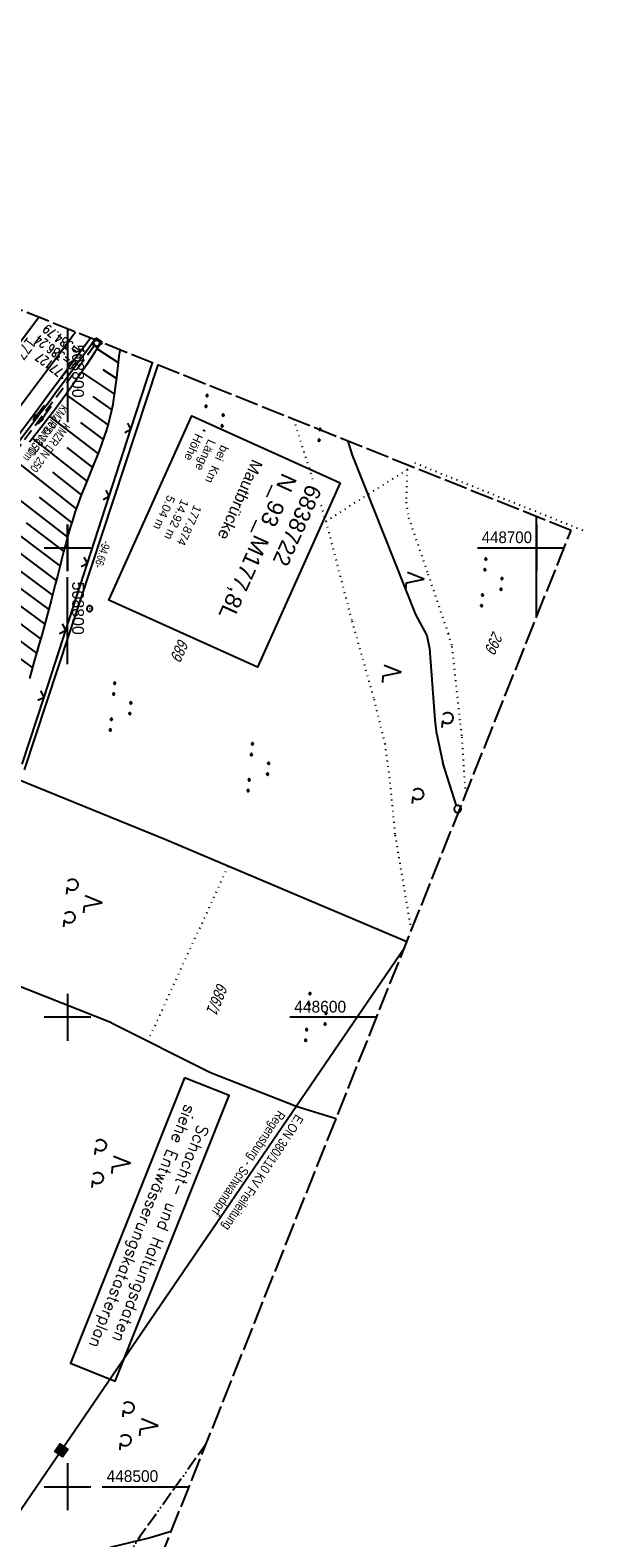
# Model space of a CAD drawing. Extents: x 508366 to 508911, y 448017 to 448810.
# Tile 46 of 46: x 508792 to 508911, y 448489 to 448810. Entities that reach past the tile are written whole.
import ezdxf

# ---------------------------------------------------------------- set-up
doc = ezdxf.new("R2010")
doc.units = 0
doc.header["$LTSCALE"] = 10
doc.header["$MEASUREMENT"] = 0
for name, pattern in [('ACAD_ISO13W100', [36, 12, -3, 12, -3, 0, -3, 0, -3]), ('AUSGEZOGEN', [0]), ('LT00', [0]), ('LT14', [0.6, 0.5, -0.1]), ('PUNKTX2_STR', [0.6, 0.1, -0.5]), ('STRICHLINIE2', [0.375, 0.25, -0.125])]:
    doc.linetypes.add(name, pattern=pattern)
doc.layers.get('0').update_dxf_attribs({"linetype": 'LT00'})
for name, color, linetype in [('--EK_FBR', 250, 'LT00'), ('--EK_Halt-Pfeil', 4, 'LT00'), ('--EK_Haltung', 7, 'STRICHLINIE2'), ('--EK_Haltung-Text', 140, 'LT00'), ('--EK_Schacht-Text', 5, 'LT00'), ('--EL_DFK_AB_L', 21, 'LT00'), ('--EL_Halt-Pfeil', 4, 'LT00'), ('--EL_Haltung', 182, 'STRICHLINIE2'), ('--EL_Haltung-Text', 182, 'LT00'), ('--EL_TEXT_KASTEN', 182, 'Continuous'), ('-ST-93-1', 250, 'LT00'), ('ABSTAND', 8, 'LT00'), ('BW_TEXT_A', 20, 'AUSGEZOGEN'), ('DFK_AB_L', 21, 'LT00'), ('DFK_FLUR_NR', 250, 'LT00'), ('DFK_GZPKT', 250, 'LT00'), ('DFK_KATASTER', 250, 'LT00'), ('DFK_NUTZUNG', 250, 'LT00'), ('DFK_NUTZUNGSGRENZE', 70, 'PUNKTX2_STR'), ('DFK_TOPO-SYM', 252, 'LT00'), ('DFK_VERMPKT', 252, 'LT00'), ('GASLTG', 250, 'ACAD_ISO13W100'), ('PFEIL', 140, 'AUSGEZOGEN'), ('STROM_FREILTG', 80, 'STROMFREILEITUNG'), ('STROM_TEXT', 80, 'Continuous'), ('V124_AFBR_BAB', 250, 'LT00'), ('V124_BOESCH', 250, 'LT00'), ('V124_BOSCHUNG', 250, 'LT00'), ('V124_GRABEN', 250, 'LT00'), ('V124_KA_MULD', 182, 'LT00'), ('V124_LD_MARK', 250, 'LT00'), ('V124_RASTER', 250, 'LT00'), ('V124_ZAUN', 40, 'LT00'), ('V125_AFBR_BAB', 250, 'LT00'), ('V125_BOESCH', 250, 'LT00'), ('V125_BOSCHUNG', 250, 'LT00'), ('V125_GRABEN', 250, 'LT00'), ('V125_KA_MULD', 182, 'LT00'), ('V125_LD_MARK', 250, 'LT00'), ('V125_RASTER', 250, 'LT00'), ('V125_ZAUN', 40, 'LT00')]:
    doc.layers.add(name, color=color, linetype=linetype)
doc.layers.add('-BLATT_125-RAND', color=7, linetype='LT14', plot=False)
doc.styles.add('Beschrift', font='ARIAL.TTF')
doc.styles.add('Haltungsbeschriftung', font='ARIAL.TTF', dxfattribs={"width": 0.75})
doc.styles.add('ROMANS', font='romans.shx', dxfattribs={"width": 0.8})
doc.styles.add('schachtbeschriftung', font='romans.shx', dxfattribs={"width": 0.75, "height": 2})
doc.styles.get("Standard").update_dxf_attribs({"font": 'ARIAL.TTF'})
doc.styles.add('Strom', font='txt-alt.shx')
doc.styles.add('Versorgungsltg', font='ARIAL.TTF', dxfattribs={"width": 0.8, "height": 2})
doc.linetypes.add('STROMFREILEITUNG', pattern='A,12.7,-5.5,["xx",Strom,S=2.5,R=0,X=-2.6,Y=-0.85],-4.35', length=22.55)

# ---------------------------------------------------------------- blocks, each defined once
blk = doc.blocks.new('SYMB7010')
at = {"color": 0, "linetype": 'ByBlock'}
for points in [[(-0.031408, 0.499213), (-0.093728, 0.49134), (-0.15457, 0.475719), (-0.212975, 0.452595), (-0.268021, 0.422333), (-0.31884, 0.385411), (-0.36463, 0.342411), (-0.40467, 0.29401), (-0.438329, 0.240973), (-0.465074, 0.184136), (-0.484486, 0.124395), (-0.496256, 0.062692), (-0.5002, 0)], [(-0.5002, 0), (-0.496256, -0.062692), (-0.484486, -0.124395), (-0.465075, -0.184136), (-0.438329, -0.240973), (-0.404671, -0.29401), (-0.36463, -0.342411), (-0.31884, -0.385411), (-0.268021, -0.422333), (-0.212975, -0.452595), (-0.154571, -0.475719), (-0.093728, -0.49134), (-0.031408, -0.499213), (0.031408, -0.499213)], [(0.5002, 0), (0.496256, 0.062692), (0.484485, 0.124395), (0.465074, 0.184136), (0.438329, 0.240973), (0.40467, 0.29401), (0.36463, 0.342411), (0.31884, 0.385411), (0.268021, 0.422333), (0.212975, 0.452595), (0.15457, 0.475719), (0.093728, 0.49134), (0.031408, 0.499213), (-0.031408, 0.499213)], [(0.031408, -0.499213), (0.093728, -0.491341), (0.15457, -0.475719), (0.212975, -0.452595), (0.268021, -0.422333), (0.31884, -0.385411), (0.36463, -0.342411), (0.404671, -0.294011), (0.438329, -0.240974), (0.465075, -0.184136), (0.484486, -0.124395), (0.496256, -0.062692), (0.500201, 0)]]:
    blk.add_lwpolyline(points, dxfattribs=at)
blk = doc.blocks.new('SYMB7301')
at = {"color": 0, "linetype": 'ByBlock'}
for p, q in [((-0.128693, 0), (0, 0.128693)), ((0, -0.128693), (-0.128693, 0)), ((0, 0.128693), (0.128693, 0)), ((0.128693, 0), (0, -0.128693)), ((0.000059, -0.009738), (0.000059, 0.009897)), ((-0.00901, -0.004339), (-0.002225, -0.009749))]:
    blk.add_line(p, q, dxfattribs=at)
for points in [[(-0.002225, 0.009749), (-0.00901, 0.004339), (-0.00901, -0.004339)], [(0.01, 0), (0.006235, 0.007818), (-0.002225, 0.009749)], [(-0.002225, -0.009749), (0.006235, -0.007818), (0.01, 0)]]:
    blk.add_lwpolyline(points, dxfattribs=at)
blk = doc.blocks.new('SYMB7112')
at = {"color": 0, "linetype": 'ByBlock'}
for p, q in [((-0.13, 0.012919), (-0.13, -0.012919)), ((-0.125, -0.017105), (-0.125, 0.017105)), ((-0.12, 0.019164), (-0.12, -0.019164)), ((-0.115, -0.019796), (-0.115, 0.019796)), ((-0.11, 0.019164), (-0.11, -0.019164)), ((-0.105, -0.017105), (-0.105, 0.017105)), ((-0.1, 0.012919), (-0.1, -0.012919)), ((-0.095, -0.000126), (-0.095, 0.000146)), ((0.1, 0.012919), (0.1, -0.012919)), ((0.105, -0.017105), (0.105, 0.017105)), ((0.11, 0.019164), (0.11, -0.019164)), ((0.115, -0.019796), (0.115, 0.019796)), ((0.12, 0.019164), (0.12, -0.019164)), ((0.125, -0.017105), (0.125, 0.017105)), ((0.13, 0.012919), (0.13, -0.012919)), ((0.135, -0.000126), (0.135, 0.000146))]:
    blk.add_line(p, q, dxfattribs=at)
for points in [[(-0.095, 0), (-0.096981, 0.008678), (-0.10253, 0.015637), (-0.11055, 0.019499), (-0.11945, 0.019499), (-0.12747, 0.015637), (-0.133019, 0.008678), (-0.135, 0)], [(-0.135, 0), (-0.133019, -0.008678), (-0.12747, -0.015637), (-0.11945, -0.019499), (-0.11055, -0.019499), (-0.10253, -0.015637), (-0.096981, -0.008678), (-0.095, 0)], [(0.135, 0), (0.133019, 0.008678), (0.12747, 0.015637), (0.11945, 0.019499), (0.11055, 0.019499), (0.10253, 0.015637), (0.096981, 0.008678), (0.095, 0)], [(0.095, 0), (0.096981, -0.008678), (0.10253, -0.015637), (0.11055, -0.019499), (0.11945, -0.019499), (0.12747, -0.015637), (0.133019, -0.008678), (0.135, 0)]]:
    blk.add_lwpolyline(points, dxfattribs=at)
blk = doc.blocks.new('SYMB7212')
at = {"color": 0, "linetype": 'ByBlock'}
blk.add_line((0.07, -0.1), (0.21, -0.1), dxfattribs=at)
for points in [[(-0.119836, 0.00627), (-0.114449, 0.036077), (-0.101769, 0.063585), (-0.082606, 0.087042), (-0.05818, 0.104953), (-0.030047, 0.116177), (0, 0.12)], [(-0.068816, -0.098308), (-0.091239, -0.077945), (-0.107849, -0.052617), (-0.117589, -0.023936), (-0.119836, 0.00627)], [(0, 0.12), (0.030047, 0.116177), (0.05818, 0.104953), (0.082606, 0.087041), (0.101769, 0.063585), (0.114449, 0.036077), (0.119836, 0.00627)], [(0.119836, 0.00627), (0.117589, -0.023936), (0.107849, -0.052617), (0.091239, -0.077945), (0.068816, -0.098308)]]:
    blk.add_lwpolyline(points, dxfattribs=at)
blk = doc.blocks.new('SYMB7222')
at = {"color": 0, "linetype": 'ByBlock'}
blk.add_line((0, 0.185), (-0.11, -0.185), dxfattribs=at)
blk.add_lwpolyline([(0.25, -0.185), (0.11, -0.185), (0, 0.185)], dxfattribs=at)
blk = doc.blocks.new('SYMB7111')
at = {"color": 0, "linetype": 'ByBlock'}
for p, q in [((-0.13, 0.202919), (-0.13, 0.177081)), ((-0.125, 0.172895), (-0.125, 0.207105)), ((-0.12, 0.209164), (-0.12, 0.170836)), ((-0.115, 0.170204), (-0.115, 0.209796)), ((-0.11, 0.209164), (-0.11, 0.170836)), ((-0.105, 0.172895), (-0.105, 0.207105)), ((-0.1, 0.202919), (-0.1, 0.177081)), ((-0.095, 0.189874), (-0.095, 0.190146)), ((0.1, 0.202919), (0.1, 0.177081)), ((0.105, 0.172895), (0.105, 0.207105)), ((0.11, 0.209164), (0.11, 0.170836)), ((0.115, 0.170204), (0.115, 0.209796)), ((0.12, 0.209164), (0.12, 0.170836)), ((0.125, 0.172895), (0.125, 0.207105)), ((0.13, 0.202919), (0.13, 0.177081)), ((0.135, 0.189874), (0.135, 0.190146)), ((-0.515, -0.177081), (-0.515, -0.202919)), ((-0.51, -0.207105), (-0.51, -0.172895)), ((-0.505, -0.170836), (-0.505, -0.209164)), ((-0.5, -0.209796), (-0.5, -0.170204)), ((-0.495, -0.170836), (-0.495, -0.209164)), ((-0.49, -0.207105), (-0.49, -0.172895)), ((-0.485, -0.177081), (-0.485, -0.202919)), ((-0.48, -0.190126), (-0.48, -0.189854)), ((-0.285, -0.177081), (-0.285, -0.202919)), ((-0.28, -0.207105), (-0.28, -0.172895)), ((-0.275, -0.170836), (-0.275, -0.209164)), ((-0.27, -0.209796), (-0.27, -0.170204)), ((-0.265, -0.170836), (-0.265, -0.209164)), ((-0.26, -0.207105), (-0.26, -0.172895)), ((-0.255, -0.177081), (-0.255, -0.202919)), ((-0.25, -0.190126), (-0.25, -0.189854)), ((0.255, -0.177081), (0.255, -0.202919)), ((0.26, -0.207105), (0.26, -0.172895)), ((0.265, -0.170836), (0.265, -0.209164)), ((0.27, -0.209796), (0.27, -0.170204)), ((0.275, -0.170836), (0.275, -0.209164)), ((0.28, -0.207105), (0.28, -0.172895)), ((0.285, -0.177081), (0.285, -0.202919)), ((0.29, -0.190126), (0.29, -0.189854)), ((0.485, -0.177081), (0.485, -0.202919)), ((0.49, -0.207105), (0.49, -0.172895)), ((0.495, -0.170836), (0.495, -0.209164)), ((0.5, -0.209796), (0.5, -0.170204)), ((0.505, -0.170836), (0.505, -0.209164)), ((0.51, -0.207105), (0.51, -0.172895)), ((0.515, -0.177081), (0.515, -0.202919)), ((0.52, -0.190126), (0.52, -0.189854))]:
    blk.add_line(p, q, dxfattribs=at)
for points in [[(-0.095, 0.19), (-0.096981, 0.198678), (-0.10253, 0.205637), (-0.11055, 0.209499), (-0.11945, 0.209499), (-0.12747, 0.205637), (-0.133019, 0.198678), (-0.135, 0.19), (-0.133019, 0.181322), (-0.12747, 0.174363), (-0.11945, 0.170501), (-0.11055, 0.170501), (-0.10253, 0.174363), (-0.096981, 0.181322), (-0.095, 0.19)], [(0.135, 0.19), (0.133019, 0.198678), (0.12747, 0.205637), (0.11945, 0.209499), (0.11055, 0.209499), (0.10253, 0.205637), (0.096981, 0.198678), (0.095, 0.19), (0.096981, 0.181322), (0.10253, 0.174363), (0.11055, 0.170501), (0.11945, 0.170501), (0.12747, 0.174363), (0.133019, 0.181322), (0.135, 0.19)], [(-0.48, -0.19), (-0.481981, -0.181322), (-0.48753, -0.174363), (-0.49555, -0.170501), (-0.50445, -0.170501), (-0.51247, -0.174363), (-0.518019, -0.181322), (-0.52, -0.19), (-0.518019, -0.198678), (-0.51247, -0.205637), (-0.50445, -0.209499), (-0.49555, -0.209499), (-0.48753, -0.205637), (-0.481981, -0.198678), (-0.48, -0.19)], [(-0.25, -0.19), (-0.251981, -0.181322), (-0.25753, -0.174363), (-0.26555, -0.170501), (-0.27445, -0.170501), (-0.28247, -0.174363), (-0.288019, -0.181322), (-0.29, -0.19), (-0.288019, -0.198678), (-0.28247, -0.205637), (-0.27445, -0.209499), (-0.26555, -0.209499), (-0.25753, -0.205637), (-0.251981, -0.198678), (-0.25, -0.19)], [(0.29, -0.19), (0.288019, -0.181322), (0.28247, -0.174363), (0.27445, -0.170501), (0.26555, -0.170501), (0.25753, -0.174363), (0.251981, -0.181322), (0.25, -0.19), (0.251981, -0.198678), (0.25753, -0.205637), (0.26555, -0.209499), (0.27445, -0.209499), (0.28247, -0.205637), (0.288019, -0.198678), (0.29, -0.19)], [(0.52, -0.19), (0.518019, -0.181322), (0.51247, -0.174363), (0.50445, -0.170501), (0.49555, -0.170501), (0.48753, -0.174363), (0.481981, -0.181322), (0.48, -0.19), (0.481981, -0.198678), (0.48753, -0.205637), (0.49555, -0.209499), (0.50445, -0.209499), (0.51247, -0.205637), (0.518019, -0.198678), (0.52, -0.19)]]:
    blk.add_lwpolyline(points, dxfattribs=at)
blk = doc.blocks.new('SYMB7201')
at = {"color": 0, "linetype": 'ByBlock'}
for p, q in [((0, 0.385), (-0.11, 0.015)), ((-0.255, -0.385), (-0.115, -0.385)), ((0.445, -0.385), (0.585, -0.385))]:
    blk.add_line(p, q, dxfattribs=at)
for points in [[(0.25, 0.015), (0.11, 0.015), (0, 0.385)], [(-0.393816, -0.383308), (-0.416239, -0.362945), (-0.432849, -0.337617), (-0.442589, -0.308936), (-0.444836, -0.27873), (-0.439449, -0.248923), (-0.426769, -0.221415), (-0.407606, -0.197958), (-0.38318, -0.180047), (-0.355047, -0.168823), (-0.325, -0.165), (-0.294953, -0.168823), (-0.26682, -0.180047), (-0.242394, -0.197959), (-0.223231, -0.221415), (-0.210551, -0.248923), (-0.205164, -0.27873), (-0.207411, -0.308936), (-0.21715, -0.337617), (-0.233761, -0.362945), (-0.256184, -0.383308)], [(0.306185, -0.383308), (0.283761, -0.362945), (0.267151, -0.337617), (0.257411, -0.308936), (0.255164, -0.27873), (0.260552, -0.248923), (0.273231, -0.221415), (0.292394, -0.197958), (0.31682, -0.180047), (0.344953, -0.168823), (0.375, -0.165), (0.405047, -0.168823), (0.43318, -0.180047), (0.457606, -0.197959), (0.476769, -0.221415), (0.489449, -0.248923), (0.494836, -0.27873), (0.492589, -0.308936), (0.48285, -0.337617), (0.466239, -0.362945), (0.443816, -0.383308)]]:
    blk.add_lwpolyline(points, dxfattribs=at)
blk = doc.blocks.new('Pfreil3')
at = {"layer": 'PFEIL'}
blk.add_hatch(color=256, dxfattribs=at).paths.add_polyline_path([(-1.55, 0.27), (-1.55, -0.27), (0, 0)])
for p, q in [((-1.55, 0), (-4.83, 0)), ((-1.55, -0.27), (-1.55, 0.27)), ((-1.55, 0.27), (0, 0)), ((0, 0), (-1.55, -0.27))]:
    blk.add_line(p, q, dxfattribs=at)
blk = doc.blocks.new('SYMB0024')
at = {"color": 0, "linetype": 'ByBlock'}
for p, q in [((-0.5, 0.5), (0, 0)), ((0, 0), (0.5, 0.5))]:
    blk.add_line(p, q, dxfattribs=at)
blk = doc.blocks.new('SYMB1210')
at = {"color": 0, "linetype": 'ByBlock'}
blk.add_line((0.018815, -0.179014), (0.055623, -0.17119), dxfattribs=at)
for points in [[(-0.2, -0.2), (-0.2, 0.2), (0.2, 0.2), (0.2, -0.2), (-0.2, -0.2)], [(0.018815, 0.179014), (-0.018815, 0.179014), (-0.055623, 0.17119), (-0.09, 0.155885), (-0.120444, 0.133766), (-0.145623, 0.105801), (-0.164438, 0.073213), (-0.176067, 0.037424), (-0.18, 0)], [(-0.18, 0), (-0.176067, -0.037424), (-0.164438, -0.073213), (-0.145623, -0.105801), (-0.120444, -0.133766), (-0.09, -0.155885), (-0.055623, -0.17119), (-0.018815, -0.179014), (0.018815, -0.179014)], [(0.18, 0), (0.176067, 0.037424), (0.164438, 0.073213), (0.145623, 0.105801), (0.120444, 0.133766), (0.09, 0.155885), (0.055623, 0.17119), (0.018815, 0.179014)], [(0.055623, -0.17119), (0.09, -0.155885), (0.120444, -0.133766), (0.145623, -0.105801), (0.164438, -0.073213), (0.176067, -0.037424), (0.18, 0)]]:
    blk.add_lwpolyline(points, dxfattribs=at)
blk = doc.blocks.new('SYMB0070')
at = {"color": 0, "linetype": 'ByBlock'}
for p, q in [((-0.5, 0), (0.2, 0)), ((0.5, 0), (0.2, 0.1)), ((0.2, 0.1), (0.2, 0)), ((0.468, 0), (0.21, 0.086)), ((0.21, 0.086), (0.21, -0.086)), ((0.21, -0.086), (0.468, 0)), ((0.22, -0.072), (0.437, 0)), ((0.23, -0.058), (0.405, 0)), ((0.24, -0.045), (0.374, 0)), ((0.342, 0), (0.25, 0.031)), ((0.25, 0.031), (0.25, -0.031)), ((0.25, -0.031), (0.342, 0)), ((0.26, -0.017), (0.31, 0)), ((0.27, -0.003), (0.279, 0))]:
    blk.add_line(p, q, dxfattribs=at)
for points in [[(0.2, 0), (0.2, -0.1), (0.5, 0)], [(0.437, 0), (0.22, 0.072), (0.22, -0.072)], [(0.405, 0), (0.23, 0.058), (0.23, -0.058)], [(0.374, 0), (0.24, 0.045), (0.24, -0.045)], [(0.31, 0), (0.26, 0.017), (0.26, -0.017)], [(0.279, 0), (0.27, 0.003), (0.27, -0.003)]]:
    blk.add_lwpolyline(points, dxfattribs=at)

msp = doc.modelspace()

# ---------------------------------------------------------------- hatches: boundary and pattern name
at = {"layer": 'STROM_TEXT'}
h = msp.add_hatch(color=256, dxfattribs=at)
h.paths.add_polyline_path([(508800.06, 448507.98), (508798.67, 448507.72), (508798.93, 448506.33)])
h.paths.add_polyline_path([(508798.41, 448509.11), (508798.67, 448507.72), (508800.06, 448507.98)])
h.paths.add_polyline_path([(508798.41, 448509.11), (508797.28, 448507.46), (508798.67, 448507.72)])
h.paths.add_polyline_path([(508798.67, 448507.72), (508797.28, 448507.46), (508798.93, 448506.33)])

# ---------------------------------------------------------------- linework, layer by layer
at = {"layer": '--EK_FBR', "color": 2}
for points in [[(508754.55, 448695.69), (508756.3, 448698.12), (508758.77, 448701.56), (508761.24, 448705), (508763.72, 448708.43), (508766.21, 448711.86), (508768.7, 448715.28), (508771.2, 448718.7), (508773.72, 448722.13), (508776.25, 448725.56), (508778.79, 448728.98), (508781.33, 448732.4), (508783.88, 448735.81), (508786.43, 448739.22), (508788.99, 448742.63), (508793.58, 448748.76), (508793.85, 448749.11)], [(508788.99, 448742.63), (508793.58, 448748.76), (508793.85, 448749.11)]]:
    msp.add_lwpolyline(points, dxfattribs=at)
at = {"layer": '--EK_FBR'}
for points in [[(508804.93, 448744.67), (508804.29, 448743.8), (508801.24, 448739.7), (508798.18, 448735.59), (508795.66, 448732.21), (508793.14, 448728.83), (508790.62, 448725.45), (508788.11, 448722.07), (508785.59, 448718.69), (508783.08, 448715.3), (508780.58, 448711.91), (508777.64, 448707.9), (508774.71, 448703.89), (508771.78, 448699.87), (508768.87, 448695.85), (508765.96, 448691.82), (508765.27, 448690.87)], [(508804.93, 448744.67), (508804.29, 448743.8), (508801.24, 448739.7), (508798.18, 448735.59), (508795.66, 448732.21), (508793.14, 448728.83), (508790.62, 448725.45)]]:
    msp.add_lwpolyline(points, dxfattribs=at)
at = {"layer": '--EK_Haltung'}
msp.add_line((508805.78, 448743.07), (508783.58, 448713.22), dxfattribs=at)
at = {"layer": '--EL_Haltung'}
msp.add_line((508805.78, 448743.07), (508783.58, 448713.22), dxfattribs=at)
at = {"layer": '--EL_TEXT_KASTEN'}
msp.add_lwpolyline([(508824.96, 448587.1), (508800.64, 448526.3), (508810.13, 448522.5), (508834.45, 448583.3)], close=True, dxfattribs=at)
at = {"layer": '-BLATT_125-RAND'}
msp.add_lwpolyline([(508640.93, 448810.28), (508366.1, 448123.2), (508632.57, 448016.61), (508907.4, 448703.69), (508640.93, 448810.28)], dxfattribs=at)
at = {"layer": 'DFK_AB_L'}
msp.add_line((508819.23, 448738.95), (508790.79, 448652.73), dxfattribs=at)
at = {"layer": 'DFK_KATASTER'}
for p, q in [((508859.79, 448722.73), (508860.74, 448719.74)), ((508860.74, 448719.74), (508874.19, 448685.77)), ((508874.19, 448685.77), (508876.66, 448681.29)), ((508876.66, 448681.29), (508877.2, 448678.54)), ((508877.2, 448678.54), (508878.33, 448663.39)), ((508878.33, 448663.39), (508878.63, 448660.86)), ((508878.63, 448660.86), (508880.01, 448654.22)), ((508882.96, 448645.07), (508880.01, 448654.22)), ((508789.58, 448650.62), (508820.98, 448637.83)), ((508883.27, 448643.61), (508883.29, 448643.41)), ((508820.98, 448637.83), (508872.38, 448616.14)), ((508809.36, 448598.81), (508753.95, 448620.68)), ((508809.36, 448598.81), (508830.47, 448588.26)), ((508830.47, 448588.26), (508848.95, 448580.99)), ((508848.95, 448580.99), (508857.3, 448578.45)), ((508822.12, 448490.48), (508817.63, 448489.12)), ((508817.63, 448489.12), (508809.12, 448487.02))]:
    msp.add_line(p, q, dxfattribs=at)
at = {"layer": 'DFK_NUTZUNGSGRENZE', "ltscale": 0.2}
for p, q in [((508848.18, 448727.38), (508855.09, 448705.65)), ((508874.04, 448718.09), (508910.76, 448703.41)), ((508855.09, 448705.65), (508872.44, 448716.7)), ((508872.44, 448716.7), (508872.21, 448709.71)), ((508872.44, 448716.7), (508873.2, 448717.36)), ((508872.21, 448709.71), (508872.74, 448706.37)), ((508855.09, 448705.65), (508860.64, 448684.38)), ((508872.74, 448706.37), (508876.87, 448694.37)), ((508876.87, 448694.37), (508881.16, 448681.75)), ((508860.64, 448684.38), (508865.34, 448667.73)), ((508881.16, 448681.75), (508881.96, 448678.98)), ((508881.96, 448678.98), (508883.73, 448662.53)), ((508865.34, 448667.73), (508867.64, 448658.27)), ((508883.73, 448662.53), (508884.06, 448659.69)), ((508867.64, 448658.27), (508868.63, 448651.16)), ((508884.06, 448659.69), (508884.87, 448647.37)), ((508868.63, 448651.16), (508869.84, 448638.8)), ((508869.84, 448638.8), (508873.29, 448618.41)), ((508817.14, 448594.92), (508834.29, 448632.21))]:
    msp.add_line(p, q, dxfattribs=at)
at = {"layer": 'GASLTG', "ltscale": 0.025, "flags": 128}
msp.add_lwpolyline([(508829.58, 448509.13), (508815.58, 448489.57), (508788.21, 448447.58), (508743.49, 448380.52), (508713.38, 448334.92), (508684.57, 448292.36), (508672.95, 448274.68), (508664.36, 448261.8), (508662.53, 448254.94), (508662.16, 448247.9), (508661.91, 448233.84), (508662.16, 448203.25), (508660.94, 448126.78), (508660.23, 448085.78)], dxfattribs=at)
at = {"layer": 'STROM_FREILTG', "ltscale": 0.05, "flags": 128}
msp.add_lwpolyline([(508626.96, 448018.86), (508632.22, 448264), (508798.67, 448507.72), (508871.91, 448614.96)], dxfattribs=at)
at = {"layer": 'STROM_TEXT'}
for p, q in [((508798.41, 448509.11), (508798.93, 448506.33)), ((508797.28, 448507.46), (508800.06, 448507.98))]:
    msp.add_line(p, q, dxfattribs=at)
at = {"layer": 'STROM_TEXT', "flags": 128}
msp.add_lwpolyline([(508798.93, 448506.33), (508800.06, 448507.98), (508798.41, 448509.11), (508797.28, 448507.46)], close=True, dxfattribs=at)
at = {"layer": 'V124_AFBR_BAB', "color": 0}
msp.add_lwpolyline([(508754.55, 448695.69), (508756.3, 448698.12), (508758.77, 448701.56), (508761.24, 448705), (508763.72, 448708.43), (508766.21, 448711.86), (508768.7, 448715.28), (508771.2, 448718.7), (508773.72, 448722.13), (508776.25, 448725.56), (508778.79, 448728.98), (508781.33, 448732.4), (508783.88, 448735.81), (508786.43, 448739.22), (508788.99, 448742.63), (508793.58, 448748.76), (508793.85, 448749.11)], dxfattribs=at)
at = {"layer": 'V124_AFBR_BAB'}
msp.add_lwpolyline([(508804.93, 448744.67), (508804.29, 448743.8), (508801.24, 448739.7), (508798.18, 448735.59), (508795.66, 448732.21), (508793.14, 448728.83), (508790.62, 448725.45), (508788.11, 448722.07), (508785.59, 448718.69), (508783.08, 448715.3), (508780.58, 448711.91), (508777.64, 448707.9), (508774.71, 448703.89), (508771.78, 448699.87), (508768.87, 448695.85), (508765.96, 448691.82), (508765.27, 448690.87)], dxfattribs=at)
at = {"layer": 'V124_BOESCH'}
msp.add_line((508806.72, 448743.05), (508807.45, 448743.66), dxfattribs=at)
msp.add_lwpolyline([(508811.15, 448742.19), (508811.13, 448742.12), (508810.94, 448740.76), (508810.78, 448739.47), (508810.63, 448738.19), (508810.49, 448736.9), (508810.34, 448735.61), (508810.19, 448734.32), (508810.03, 448733.04), (508809.84, 448731.77), (508809.63, 448730.5), (508809.38, 448729.24), (508809.04, 448727.78), (508808.65, 448726.34), (508808.22, 448724.91), (508807.75, 448723.49), (508807.25, 448722.07), (508806.72, 448720.67), (508806.17, 448719.26), (508805.6, 448717.86), (508805.03, 448716.46), (508804.45, 448715.06), (508803.88, 448713.66), (508803.32, 448712.26), (508802.78, 448710.85), (508802.25, 448709.43), (508801.66, 448707.74), (508801.11, 448706.03), (508800.58, 448704.32), (508800.09, 448702.6), (508799.61, 448700.87), (508799.15, 448699.14), (508798.71, 448697.41), (508798.27, 448695.68), (508797.84, 448693.95), (508797.4, 448692.21), (508796.97, 448690.49), (508796.52, 448688.77), (508796.03, 448686.92), (508795.52, 448685.09), (508795.01, 448683.25), (508794.49, 448681.42), (508793.96, 448679.58), (508793.55, 448678.14)], dxfattribs=at)
at = {"layer": 'V124_BOSCHUNG'}
for p, q in [((508806.3, 448742.41), (508810.78, 448739.48)), ((508803.01, 448737.45), (508809.99, 448732.75)), ((508807.53, 448738.02), (508810.4, 448736.13)), ((508799.67, 448732.66), (508808.61, 448726.18)), ((508805.39, 448732.22), (508809.42, 448729.41)), ((508796.17, 448727.97), (508806.49, 448720.08)), ((508802.77, 448726.7), (508807.61, 448723.08)), ((508792.54, 448723.3), (508804.11, 448714.21)), ((508799.84, 448721.38), (508805.31, 448717.13)), ((508788.83, 448718.59), (508801.86, 448708.33)), ((508796.82, 448716.12), (508802.94, 448711.29)), ((508785.09, 448713.78), (508800, 448702.3)), ((508781.4, 448708.9), (508798.39, 448696.16)), ((508793.93, 448710.77), (508800.89, 448705.34)), ((508791.21, 448705.29), (508799.18, 448699.25)), ((508777.78, 448704.03), (508796.82, 448689.93)), ((508774.2, 448699.19), (508795.14, 448683.74)), ((508788.6, 448699.76), (508797.61, 448693.05)), ((508785.99, 448694.22), (508796, 448686.83)), ((508783.35, 448688.71), (508794.26, 448680.64))]:
    msp.add_line(p, q, dxfattribs=at)
at = {"layer": 'V124_GRABEN'}
for points in [[(508765.78, 448690.64), (508765.96, 448690.88), (508768.42, 448694.27), (508770.89, 448697.65), (508774.39, 448702.4), (508777.9, 448707.13), (508781.44, 448711.84), (508784.98, 448716.55), (508786.81, 448718.96), (508788.63, 448721.36), (508790.46, 448723.77), (508792.29, 448726.17), (508794.11, 448728.58), (508795.93, 448730.99), (508797.74, 448733.41), (508799.54, 448735.83), (508801.06, 448737.89), (508802.58, 448739.95), (508804.09, 448742.01), (508805.6, 448744.07)], [(508805.6, 448744.07), (508805.9, 448744.17), (508806.18, 448744.26), (508806.43, 448744.32), (508806.64, 448744.32), (508806.78, 448744.26), (508806.86, 448744.12), (508806.88, 448743.91), (508806.85, 448743.65), (508806.79, 448743.36), (508806.72, 448743.05)], [(508806.72, 448743.05), (508805.8, 448741.65), (508804.88, 448740.25), (508803.96, 448738.86), (508803.02, 448737.47), (508802.08, 448736.08), (508801.13, 448734.71), (508799.86, 448732.93), (508798.57, 448731.16), (508797.26, 448729.41), (508795.94, 448727.67), (508794.6, 448725.94), (508793.26, 448724.22), (508791.91, 448722.5)]]:
    msp.add_lwpolyline(points, dxfattribs=at)
at = {"layer": 'V124_LD_MARK'}
msp.add_lwpolyline([(508801.73, 448745.95), (508800.35, 448744.1), (508795.57, 448737.69), (508791.12, 448731.72), (508786.69, 448725.74), (508782.25, 448719.77), (508777.83, 448713.78), (508773.41, 448707.79), (508769, 448701.79), (508764.61, 448695.79), (508762.07, 448692.31)], dxfattribs=at)
at = {"layer": 'V124_RASTER'}
for p, q in [((508800, 448695), (508800, 448705)), ((508900, 448705), (508900, 448695)), ((508795, 448700), (508805, 448700)), ((508895, 448700), (508905, 448700)), ((508800, 448675.24), (508800, 448693.74))]:
    msp.add_line(p, q, dxfattribs=at)
at = {"layer": 'V124_ZAUN'}
for p, q in [((508813.52, 448725.25), (508818.11, 448739.4)), ((508808.89, 448710.99), (508813.52, 448725.25)), ((508804.26, 448696.72), (508808.89, 448710.99)), ((508799.62, 448682.45), (508804.26, 448696.72)), ((508797.63, 448676.31), (508799.62, 448682.45))]:
    msp.add_line(p, q, dxfattribs=at)
at = {"layer": 'V125_AFBR_BAB', "color": 0}
msp.add_lwpolyline([(508788.99, 448742.63), (508793.58, 448748.76), (508793.85, 448749.11)], dxfattribs=at)
at = {"layer": 'V125_AFBR_BAB'}
msp.add_lwpolyline([(508804.93, 448744.67), (508804.29, 448743.8), (508801.24, 448739.7), (508798.18, 448735.59), (508795.66, 448732.21), (508793.14, 448728.83), (508790.62, 448725.45)], dxfattribs=at)
at = {"layer": 'V125_BOESCH'}
msp.add_line((508806.72, 448743.05), (508807.45, 448743.66), dxfattribs=at)
msp.add_lwpolyline([(508811.15, 448742.19), (508811.13, 448742.12), (508810.94, 448740.76), (508810.78, 448739.47), (508810.63, 448738.19), (508810.49, 448736.9), (508810.34, 448735.61), (508810.19, 448734.32), (508810.03, 448733.04), (508809.84, 448731.77), (508809.63, 448730.5), (508809.38, 448729.24), (508809.04, 448727.78), (508808.65, 448726.34), (508808.22, 448724.91), (508807.75, 448723.49), (508807.25, 448722.07), (508806.72, 448720.67), (508806.17, 448719.26), (508805.6, 448717.86), (508805.03, 448716.46), (508804.45, 448715.06), (508803.88, 448713.66), (508803.32, 448712.26), (508802.78, 448710.85), (508802.25, 448709.43), (508801.66, 448707.74), (508801.11, 448706.03), (508800.58, 448704.32), (508800.09, 448702.6), (508799.61, 448700.87), (508799.15, 448699.14), (508798.71, 448697.41), (508798.27, 448695.68), (508797.84, 448693.95), (508797.4, 448692.21), (508796.97, 448690.49), (508796.52, 448688.77), (508796.03, 448686.92), (508795.52, 448685.09), (508795.01, 448683.25), (508794.49, 448681.42), (508793.96, 448679.58), (508793.43, 448677.74), (508792.91, 448675.89), (508792.38, 448674.04), (508791.87, 448672.17)], dxfattribs=at)
at = {"layer": 'V125_BOSCHUNG'}
for p, q in [((508806.3, 448742.41), (508810.78, 448739.48)), ((508803.01, 448737.45), (508809.99, 448732.75)), ((508807.53, 448738.02), (508810.4, 448736.13)), ((508799.67, 448732.66), (508808.61, 448726.18)), ((508805.39, 448732.22), (508809.42, 448729.41)), ((508796.17, 448727.97), (508806.49, 448720.08)), ((508802.77, 448726.7), (508807.61, 448723.08)), ((508792.54, 448723.3), (508804.11, 448714.21)), ((508799.84, 448721.38), (508805.31, 448717.13)), ((508788.83, 448718.59), (508801.86, 448708.33)), ((508796.82, 448716.12), (508802.94, 448711.29)), ((508785.09, 448713.78), (508800, 448702.3)), ((508781.4, 448708.9), (508798.39, 448696.16)), ((508793.93, 448710.77), (508800.89, 448705.34)), ((508791.21, 448705.29), (508799.18, 448699.25)), ((508777.78, 448704.03), (508796.82, 448689.93)), ((508774.2, 448699.19), (508795.14, 448683.74)), ((508788.6, 448699.76), (508797.61, 448693.05)), ((508770.65, 448694.39), (508793.38, 448677.54)), ((508785.99, 448694.22), (508796, 448686.83)), ((508783.35, 448688.71), (508794.26, 448680.64)), ((508780.68, 448683.22), (508792.51, 448674.47))]:
    msp.add_line(p, q, dxfattribs=at)
at = {"layer": 'V125_GRABEN'}
for points in [[(508790.46, 448723.77), (508792.29, 448726.17), (508794.11, 448728.58), (508795.93, 448730.99), (508797.74, 448733.41), (508799.54, 448735.83), (508801.06, 448737.89), (508802.58, 448739.95), (508804.09, 448742.01), (508805.6, 448744.07)], [(508805.6, 448744.07), (508805.9, 448744.17), (508806.06, 448744.22)], [(508806.88, 448743.89), (508806.85, 448743.65), (508806.79, 448743.36), (508806.72, 448743.05)], [(508806.72, 448743.05), (508805.8, 448741.65), (508804.88, 448740.25), (508803.96, 448738.86), (508803.02, 448737.47), (508802.08, 448736.08), (508801.13, 448734.71), (508799.86, 448732.93), (508798.57, 448731.16), (508797.26, 448729.41), (508795.94, 448727.67), (508794.6, 448725.94), (508793.26, 448724.22), (508791.91, 448722.5)]]:
    msp.add_lwpolyline(points, dxfattribs=at)
at = {"layer": 'V125_LD_MARK'}
msp.add_lwpolyline([(508801.73, 448745.95), (508800.35, 448744.1), (508795.57, 448737.69), (508791.12, 448731.72)], dxfattribs=at)
at = {"layer": 'V125_RASTER'}
for p, q in [((508800, 448746.65), (508800, 448726.75)), ((508800, 448705), (508800, 448695)), ((508900, 448685.18), (508900, 448706.65)), ((508795, 448700), (508805, 448700)), ((508887.43, 448700), (508905.93, 448700)), ((508800, 448605), (508800, 448595)), ((508805, 448600), (508795, 448600)), ((508865.92, 448600), (508847.42, 448600)), ((508800, 448505), (508800, 448495)), ((508795, 448500), (508805, 448500)), ((508807.42, 448500), (508825.92, 448500))]:
    msp.add_line(p, q, dxfattribs=at)
at = {"layer": 'V125_ZAUN'}
for p, q in [((508813.52, 448725.25), (508818.11, 448739.4)), ((508808.89, 448710.99), (508813.52, 448725.25)), ((508804.26, 448696.72), (508808.89, 448710.99)), ((508799.62, 448682.45), (508804.26, 448696.72)), ((508794.99, 448668.19), (508799.62, 448682.45)), ((508790.36, 448653.92), (508794.99, 448668.19))]:
    msp.add_line(p, q, dxfattribs=at)

# ---------------------------------------------------------------- block references
at = {"layer": '--EK_Halt-Pfeil', "xscale": 3.999999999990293, "yscale": 4, "zscale": 4, "rotation": 233.3595300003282}
msp.add_blockref('SYMB0070', (508793.88, 448728.74), dxfattribs=at)
at = {"layer": '--EL_Halt-Pfeil', "xscale": 3.999999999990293, "yscale": 4, "zscale": 4, "rotation": 233.3595300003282}
msp.add_blockref('SYMB0070', (508793.88, 448728.74), dxfattribs=at)
at = {"layer": 'DFK_GZPKT', "xscale": 1.500000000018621, "yscale": 1.5, "zscale": 1.5, "rotation": 264.7377099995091}
msp.add_blockref('SYMB7010', (508883.19, 448644.36), dxfattribs=at)
at = {"layer": 'DFK_NUTZUNG', "xscale": 10.00000000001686, "yscale": 10, "zscale": 10, "rotation": 264.7377100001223}
for name, p in [('SYMB7111', (508831.19, 448727.3)), ('SYMB7112', (508853.76, 448724.08)), ('SYMB7111', (508890.64, 448692.46)), ('SYMB7222', (508874.24, 448693.47)), ('SYMB7222', (508869.29, 448673.66)), ('SYMB7111', (508811.5, 448666.01)), ('SYMB7212', (508881, 448663.75)), ('SYMB7111', (508840.87, 448653.1)), ('SYMB7212', (508874.69, 448647.55)), ('SYMB7201', (508803.54, 448624.75)), ('SYMB7111', (508853.14, 448599.87)), ('SYMB7201', (508809.57, 448569.24)), ('SYMB7201', (508815.5, 448513.35))]:
    msp.add_blockref(name, p, dxfattribs=at)
at = {"layer": 'DFK_TOPO-SYM', "xscale": 0.09999999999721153, "yscale": 0.09999999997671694, "zscale": 0.1, "rotation": 0.001159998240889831}
msp.add_blockref('SYMB7301', (508804.79, 448687.09), dxfattribs=at)
at = {"layer": 'DFK_VERMPKT', "xscale": 1.200000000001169, "yscale": 1.200000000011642, "zscale": 1.2, "rotation": 264.7377100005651}
msp.add_blockref('SYMB7010', (508804.71, 448687.06), dxfattribs=at)
at = {"layer": 'PFEIL', "rotation": 233.8665428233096}
msp.add_blockref('Pfreil3', (508793.67, 448726.31), dxfattribs=at)
at = {"layer": 'V124_KA_MULD', "xscale": 3.800000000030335, "yscale": 3.799999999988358, "zscale": 3.8, "rotation": 236.6444395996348}
msp.add_blockref('SYMB1210', (508806.23, 448743.67), dxfattribs=at)
at = {"layer": 'V124_ZAUN', "xscale": 2.099999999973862, "yscale": 2.099999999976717, "zscale": 2.1, "rotation": 72.01257000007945}
for p in [(508813.52, 448725.25), (508808.89, 448710.99), (508804.26, 448696.72), (508799.62, 448682.45)]:
    msp.add_blockref('SYMB0024', p, dxfattribs=at)
at = {"layer": 'V125_KA_MULD', "xscale": 3.799999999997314, "yscale": 3.799999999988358, "zscale": 3.8, "rotation": 233.8009777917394}
msp.add_blockref('SYMB1210', (508806.23, 448743.67), dxfattribs=at)
at = {"layer": 'V125_ZAUN', "xscale": 2.100000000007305, "yscale": 2.099999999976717, "zscale": 2.1, "rotation": 72.0129400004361}
for p in [(508813.52, 448725.25), (508808.89, 448710.99), (508804.26, 448696.72), (508799.62, 448682.45), (508794.99, 448668.19)]:
    msp.add_blockref('SYMB0024', p, dxfattribs=at)

# ---------------------------------------------------------------- texts
at = {"layer": '--EK_Haltung-Text', "style": 'Haltungsbeschriftung', "width": 0.75}
for s, p in [('7.0‰ 38.70m', (508797.17, 448728.32)), ('KMZR DN 250', (508799.22, 448726.8))]:
    msp.add_text(s, height=1.8, rotation=-126.6405, dxfattribs=at).set_placement(p)
at = {"layer": '--EK_Schacht-Text', "style": 'schachtbeschriftung', "width": 0.75}
for s, p in [('S=384.79', (508803.76, 448741.79)), ('D=386.24', (508802.04, 448739.48)), ('177127', (508800.32, 448737.17))]:
    msp.add_text(s, height=2, rotation=-216.6405, dxfattribs=at).set_placement(p)
at = {"layer": '--EL_Haltung-Text', "style": 'Haltungsbeschriftung', "width": 0.75}
msp.add_text('KMZR DN 250', height=1.8, rotation=-126.6405, dxfattribs=at).set_placement((508798.81, 448730.67))
at = {"layer": '--EL_TEXT_KASTEN', "insert": (508817.54, 448554.8), "char_height": 2.5, "attachment_point": 5, "rotation": 248.1984, "style": 'ROMANS'}
msp.add_mtext('{\\W1;Schacht- und Haltungsdaten\\Psiehe Entwässerungskatasterplan}', dxfattribs=at)
at = {"layer": '-ST-93-1', "style": 'Beschrift', "width": 0.8}
msp.add_text('  177.9', height=2.5, rotation=-126.6447, dxfattribs=at).set_placement((508792.41, 448746.28))
at = {"layer": 'DFK_FLUR_NR', "oblique": 13.754, "width": 0.75}
for s, rotation, p in [('299', 245.772, (508890.78, 448682.44)), ('689', 245.772, (508823.76, 448680.88)), ('686/1', 248.1984, (508832.03, 448607.56))]:
    msp.add_text(s, height=2.5, rotation=rotation, dxfattribs=at).set_placement(p)
at = {"layer": 'STROM_TEXT', "insert": (508839.88, 448568.06), "char_height": 2, "attachment_point": 5, "rotation": 236.5664, "line_spacing_factor": 1.1, "style": 'Versorgungsltg'}
msp.add_mtext('E.ON 380/110 KV Freileitung\\PRegensburg - Schwandorf', dxfattribs=at)
at = {"layer": 'V124_RASTER', "width": 0.972}
msp.add_text(' 508800', height=2.5, rotation=-90.0017, dxfattribs=at).set_placement((508801, 448693.74))
at = {"layer": 'V125_RASTER'}
for s, rotation, width, p in [(' 508800', -89.9995, 0.972, (508801, 448744.25)), (' 448700', 0.0005, 0.921, (508887.43, 448701)), (' 448600', 0.0005, 0.951, (508847.42, 448601)), (' 448500', 0.0005, 0.944, (508807.42, 448501))]:
    msp.add_text(s, height=2.5, rotation=rotation, dxfattribs=dict(at, width=width)).set_placement(p)

# ---------------------------------------------------------------- next in the draw order: texts
at = {"layer": 'BW_TEXT_A', "insert": (508854.34, 448712.35), "char_height": 2, "width": 37.5546, "attachment_point": 1, "rotation": 245.772, "style": 'Beschrift', "bg_fill": 3, "box_fill_scale": 1.5, "bg_fill_color": 256, "bg_fill_transparency": 3936932}
msp.add_mtext('\\pt10,14;{\\Funir_o|c0;\\H1.75x;6838722}\\P\\ptz;{\\H1.75x;N_93_M177,8L\\W0.8;\\P\\H0.3714x;\\W1;\\P\\H1.924x;Mautbrücke\\P\\H0.1999x;\\P\\pt14;\\H3.602x;\\Pbei  Km^I177.874\\PLänge^I14.92 m\\PHöhe            5.04 m}', dxfattribs=at)

# ---------------------------------------------------------------- next in the draw order: linework, layer by layer
at = {"layer": '--EL_DFK_AB_L'}
msp.add_line((508819.23, 448738.95), (508790.79, 448652.73), dxfattribs=at)
at = {"layer": 'BW_TEXT_A'}
msp.add_lwpolyline([(508858.18, 448713.86), (508840.51, 448674.59), (508808.84, 448688.84), (508826.51, 448728.11)], close=True, dxfattribs=at)

# ---------------------------------------------------------------- next in the draw order: texts
at = {"layer": 'ABSTAND', "width": 0.75}
msp.add_text('-94.66-', height=1.8, rotation=-108.2603, dxfattribs=at).set_placement((508807.55, 448701.68))

doc.saveas('drawing.dxf')
